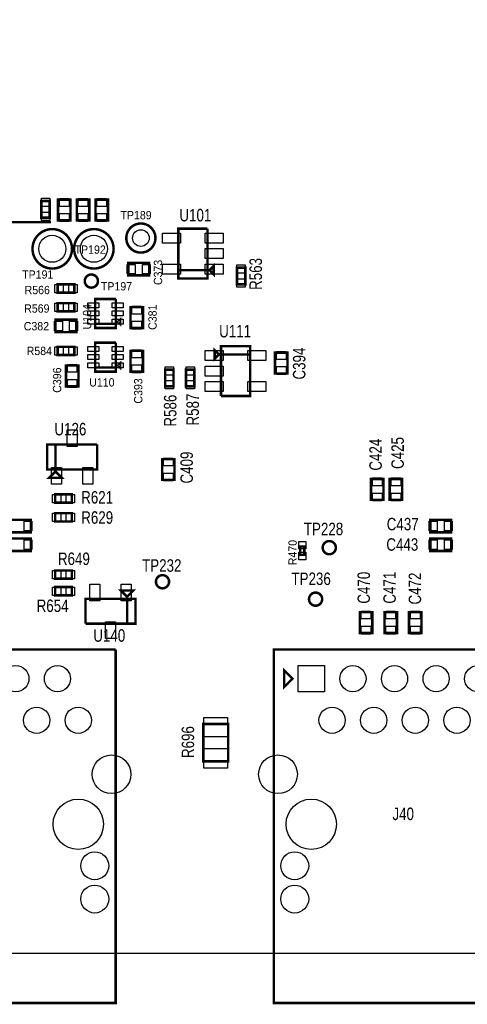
# Model space of a CAD drawing. Extents: x -197 to 9597, y -1478 to 7719.
# Tile 17 of 40: x 2833 to 3909, y -123 to 2245. Entities that reach past the tile are written whole.
import ezdxf
from ezdxf.enums import TextEntityAlignment as Align

# ---------------------------------------------------------------- set-up
doc = ezdxf.new("R2010")
doc.units = 0
for name, color, linetype in [('BG_OUTLINE', 95, 'CONTINUOUS'), ('BG_TASY', 231, 'CONTINUOUS'), ('PG_ASSEMBLY_TOP', 120, 'CONTINUOUS'), ('PIN_TOP', 140, 'CONTINUOUS'), ('RD_ASSEMBLY_TOP', 120, 'CONTINUOUS')]:
    doc.layers.add(name, color=color, linetype=linetype)

msp = doc.modelspace()

# ---------------------------------------------------------------- linework, layer by layer
at = {"layer": 'BG_OUTLINE'}
msp.add_lwpolyline([(9400, 7500), (725.901, 7500), (706.22, 7480.315), (706.216, 7480.315), (706.216, 7437.008, -0.988005), (670.791, 7436.583), (670.791, 7480.311), (651.102, 7500), (538.897, 7500), (519.212, 7480.315), (519.212, 7437.008, -1.029501), (483.807, 7438.04), (483.807, 7480.288), (464.094, 7500), (0, 7500), (0, 0), (7079.094, 0)], format="xyb", dxfattribs=at)
at = {"layer": 'BG_TASY', "const_width": 6}
msp.add_lwpolyline([(2908.488, 1758), (2805.488, 1758), (2764.488, 1717), (2748.488, 1717)], dxfattribs=at)
at = {"layer": 'PG_ASSEMBLY_TOP', "const_width": 6}
for points in [[(2905.488, 1768.666), (2905.488, 1808.666), (2885.488, 1808.666), (2885.488, 1768.666), (2905.488, 1768.666)], [(2925.488, 1812.091), (2925.488, 1762.091), (2955.488, 1762.091), (2955.488, 1812.091), (2925.488, 1812.091)], [(2970.488, 1812.091), (2970.488, 1762.091), (3000.488, 1762.091), (3000.488, 1812.091), (2970.488, 1812.091)], [(3015.488, 1812.091), (3015.488, 1762.091), (3045.488, 1762.091), (3045.488, 1812.091), (3015.488, 1812.091)], [(3214.488, 1642.292), (3284.488, 1642.292), (3284.488, 1742.292)], [(3284.488, 1742.292), (3214.488, 1742.292), (3214.488, 1622.292), (3284.488, 1622.292), (3284.488, 1642.292), (3214.488, 1642.292)], [(3094.488, 1629.89), (3144.488, 1629.89), (3144.488, 1659.89), (3094.488, 1659.89), (3094.488, 1629.89)], [(3289.488, 1642.292), (3299.488, 1632.292), (3299.488, 1652.292), (3289.488, 1642.292)], [(3375.488, 1608.355), (3375.488, 1648.355), (3355.488, 1648.355), (3355.488, 1608.355), (3375.488, 1608.355)], [(2964.488, 1608.292), (2924.488, 1608.292), (2924.488, 1588.292), (2964.488, 1588.292), (2964.488, 1608.292)], [(2924.488, 1543.292), (2964.488, 1543.292), (2964.488, 1563.292), (2924.488, 1563.292), (2924.488, 1543.292)], [(3064.488, 1573.292), (3014.488, 1573.292), (3014.488, 1503.292), (3064.488, 1503.292), (3064.488, 1513.292), (3014.488, 1513.292)], [(3014.488, 1513.292), (3064.488, 1513.292), (3064.488, 1573.292)], [(3129.488, 1503.292), (3129.488, 1553.292), (3099.488, 1553.292), (3099.488, 1503.292), (3129.488, 1503.292)], [(2969.488, 1523.292), (2919.488, 1523.292), (2919.488, 1493.292), (2969.488, 1493.292), (2969.488, 1523.292)], [(3074.488, 1523.292), (3074.488, 1513.292), (3069.488, 1518.292), (3074.488, 1523.292)], [(3064.488, 1468.292), (3014.488, 1468.292), (3014.488, 1398.292), (3064.488, 1398.292), (3064.488, 1408.292), (3014.488, 1408.292)], [(3014.488, 1408.292), (3064.488, 1408.292), (3064.488, 1468.292)], [(2924.488, 1438.292), (2964.488, 1438.292), (2964.488, 1458.292), (2924.488, 1458.292), (2924.488, 1438.292)], [(3129.488, 1398.292), (3129.488, 1448.292), (3099.488, 1448.292), (3099.488, 1398.292), (3129.488, 1398.292)], [(3312.027, 1439.827), (3302.027, 1449.827), (3302.027, 1429.827), (3312.027, 1439.827)], [(3317.027, 1339.827), (3387.027, 1339.827), (3387.027, 1459.827), (3317.027, 1459.827), (3317.027, 1439.827), (3387.027, 1439.827)], [(3447.027, 1444.118), (3447.027, 1394.118), (3477.027, 1394.118), (3477.027, 1444.118), (3447.027, 1444.118)], [(3074.488, 1418.292), (3074.488, 1408.292), (3069.488, 1413.292), (3074.488, 1418.292)], [(3387.027, 1439.827), (3317.027, 1439.827), (3317.027, 1339.827)], [(2944.488, 1413.292), (2944.488, 1363.292), (2974.488, 1363.292), (2974.488, 1413.292), (2944.488, 1413.292)], [(3183.027, 1403.292), (3183.027, 1363.292), (3203.027, 1363.292), (3203.027, 1403.292), (3183.027, 1403.292)], [(3253.027, 1363.292), (3253.027, 1403.292), (3233.027, 1403.292), (3233.027, 1363.292), (3253.027, 1363.292)], [(2919.287, 1163.292), (2919.287, 1223.292), (2899.287, 1223.292), (2899.287, 1163.292), (3019.287, 1163.292), (3019.287, 1223.292)], [(3019.287, 1223.292), (2919.287, 1223.292), (2919.287, 1163.292)], [(3175.488, 1188.181), (3175.488, 1138.181), (3205.488, 1138.181), (3205.488, 1188.181), (3175.488, 1188.181)], [(2919.287, 1158.292), (2904.287, 1143.292), (2934.287, 1143.292), (2919.287, 1158.292)], [(3677.5, 1140.181), (3677.5, 1090.181), (3707.5, 1090.181), (3707.5, 1140.181), (3677.5, 1140.181)], [(3722.5, 1140.181), (3722.5, 1090.181), (3752.5, 1090.181), (3752.5, 1140.181), (3722.5, 1140.181)], [(2918.429, 1083.292), (2958.429, 1083.292), (2958.429, 1103.292), (2918.429, 1103.292), (2918.429, 1083.292)], [(2860.177, 1042.181), (2810.177, 1042.181), (2810.177, 1012.181), (2860.177, 1012.181), (2860.177, 1042.181)], [(2958.429, 1058.292), (2918.429, 1058.292), (2918.429, 1038.292), (2958.429, 1038.292), (2958.429, 1058.292)], [(3870.177, 1042.181), (3820.177, 1042.181), (3820.177, 1012.181), (3870.177, 1012.181), (3870.177, 1042.181)], [(2860.177, 997.181), (2810.177, 997.181), (2810.177, 967.181), (2860.177, 967.181), (2860.177, 997.181)], [(3870.177, 997.181), (3820.177, 997.181), (3820.177, 967.181), (3870.177, 967.181), (3870.177, 997.181)], [(3507.48, 978.016), (3507.48, 958.016), (3517.48, 958.016), (3517.48, 978.016), (3507.48, 978.016)], [(2958.429, 920.473), (2918.429, 920.473), (2918.429, 900.473), (2958.429, 900.473), (2958.429, 920.473)], [(2918.429, 860.469), (2958.429, 860.469), (2958.429, 880.469), (2918.429, 880.469), (2918.429, 860.469)], [(3091.488, 852.292), (3091.488, 792.292), (3111.488, 792.292), (3111.488, 852.292), (2991.488, 852.292), (2991.488, 792.292)], [(2991.488, 792.292), (3091.488, 792.292), (3091.488, 852.292)], [(3091.488, 857.292), (3106.488, 872.292), (3076.488, 872.292), (3091.488, 857.292)], [(3650.787, 820.091), (3650.787, 770.091), (3680.787, 770.091), (3680.787, 820.091), (3650.787, 820.091)], [(3709.842, 820.091), (3709.842, 770.091), (3739.842, 770.091), (3739.842, 820.091), (3709.842, 820.091)], [(3768.897, 820.091), (3768.897, 770.091), (3798.897, 770.091), (3798.897, 820.091), (3768.897, 820.091)], [(2434.039, 680.189), (2434.039, 635.189), (2434.039, 730.189), (3064.039, 730.189)], [(3064.039, 730.189), (3064.039, -119.811), (2434.039, -119.811), (2434.039, 680.189)], [(3444.039, 680.189), (3444.039, 635.189), (3444.039, 730.189), (4074.039, 730.189)], [(4074.039, 730.189), (4074.039, -119.811), (3444.039, -119.811), (3444.039, 680.189)], [(3489.039, 660.189), (3469.039, 680.189), (3469.039, 640.189), (3489.039, 660.189)], [(3274.488, 551.292), (3274.488, 461.292), (3334.488, 461.292), (3334.488, 551.292), (3274.488, 551.292)]]:
    msp.add_lwpolyline(points, dxfattribs=at)
for points in [[(3159.488, 1719.693, 0.999993), (3089.488, 1719.691, 1.000007), (3159.488, 1719.693)], [(2958.968, 1693.792, 0.999995), (2864.108, 1693.789, 1.000005), (2958.968, 1693.792)], [(3058.968, 1693.792, 0.999995), (2964.108, 1693.789, 1.000005), (3058.968, 1693.792)], [(3021.299, 1616.292, 0.999984), (2989.677, 1616.289, 1.000016), (3021.299, 1616.292)], [(3593.008, 975.162, 0.999984), (3561.388, 975.159, 1.000016), (3593.008, 975.162)], [(3192.299, 893.292, 0.999984), (3160.677, 893.289, 1.000016), (3192.299, 893.292)], [(3560.204, 851.386, 0.999997), (3528.58, 851.386, 1.000003), (3560.204, 851.386)]]:
    msp.add_lwpolyline(points, format="xyb", dxfattribs=at)
at = {"layer": 'PIN_TOP'}
for points in [[(2905.488, 1795.201), (2885.488, 1795.201), (2885.488, 1815.201), (2905.488, 1815.201)], [(2928.988, 1814.701), (2951.988, 1814.701), (2951.988, 1795.701), (2928.988, 1795.701)], [(2973.988, 1814.701), (2996.988, 1814.701), (2996.988, 1795.701), (2973.988, 1795.701)], [(3018.988, 1814.701), (3041.988, 1814.701), (3041.988, 1795.701), (3018.988, 1795.701)], [(2905.488, 1762.131), (2885.488, 1762.131), (2885.488, 1782.131), (2905.488, 1782.131)], [(2928.988, 1778.481), (2951.988, 1778.481), (2951.988, 1759.481), (2928.988, 1759.481)], [(2973.988, 1778.481), (2996.988, 1778.481), (2996.988, 1759.481), (2973.988, 1759.481)], [(3018.988, 1778.481), (3041.988, 1778.481), (3041.988, 1759.481), (3018.988, 1759.481)], [(3219.807, 1731.694), (3219.807, 1707.694), (3176.807, 1707.694), (3176.807, 1731.694)], [(3322.169, 1731.694), (3322.169, 1707.694), (3279.169, 1707.694), (3279.169, 1731.694)], [(3322.169, 1694.292), (3322.169, 1670.292), (3279.169, 1670.292), (3279.169, 1694.292)], [(3091.878, 1633.39), (3091.878, 1656.39), (3110.878, 1656.39), (3110.878, 1633.39)], [(3128.098, 1633.39), (3128.098, 1656.39), (3147.098, 1656.39), (3147.098, 1633.39)], [(3219.807, 1656.89), (3219.807, 1632.89), (3176.807, 1632.89), (3176.807, 1656.89)], [(3322.169, 1656.89), (3322.169, 1632.89), (3279.169, 1632.89), (3279.169, 1656.89)], [(3375.488, 1634.89), (3355.488, 1634.89), (3355.488, 1654.89), (3375.488, 1654.89)], [(3375.488, 1601.82), (3355.488, 1601.82), (3355.488, 1621.82), (3375.488, 1621.82)], [(2937.953, 1608.292), (2937.953, 1588.292), (2917.953, 1588.292), (2917.953, 1608.292)], [(2971.023, 1608.292), (2971.023, 1588.292), (2951.023, 1588.292), (2951.023, 1608.292)], [(2917.953, 1543.292), (2917.953, 1563.292), (2937.953, 1563.292), (2937.953, 1543.292)], [(2951.023, 1543.292), (2951.023, 1563.292), (2971.023, 1563.292), (2971.023, 1543.292)], [(3023.354, 1563.977), (3023.354, 1551.977), (2997.354, 1551.977), (2997.354, 1563.977)], [(3081.622, 1563.977), (3081.622, 1551.977), (3055.622, 1551.977), (3055.622, 1563.977)], [(3023.354, 1544.292), (3023.354, 1532.292), (2997.354, 1532.292), (2997.354, 1544.292)], [(3081.622, 1544.292), (3081.622, 1532.292), (3055.622, 1532.292), (3055.622, 1544.292)], [(3125.988, 1536.902), (3102.988, 1536.902), (3102.988, 1555.902), (3125.988, 1555.902)], [(2935.878, 1519.792), (2935.878, 1496.792), (2916.878, 1496.792), (2916.878, 1519.792)], [(2972.098, 1519.792), (2972.098, 1496.792), (2953.098, 1496.792), (2953.098, 1519.792)], [(3023.354, 1524.607), (3023.354, 1512.607), (2997.354, 1512.607), (2997.354, 1524.607)], [(3081.622, 1524.607), (3081.622, 1512.607), (3055.622, 1512.607), (3055.622, 1524.607)], [(3125.988, 1500.682), (3102.988, 1500.682), (3102.988, 1519.682), (3125.988, 1519.682)], [(2917.953, 1438.292), (2917.953, 1458.292), (2937.953, 1458.292), (2937.953, 1438.292)], [(2951.023, 1438.292), (2951.023, 1458.292), (2971.023, 1458.292), (2971.023, 1438.292)], [(3023.354, 1458.977), (3023.354, 1446.977), (2997.354, 1446.977), (2997.354, 1458.977)], [(3081.622, 1458.977), (3081.622, 1446.977), (3055.622, 1446.977), (3055.622, 1458.977)], [(3125.988, 1431.902), (3102.988, 1431.902), (3102.988, 1450.902), (3125.988, 1450.902)], [(3279.346, 1425.229), (3279.346, 1449.229), (3322.346, 1449.229), (3322.346, 1425.229)], [(3381.708, 1425.229), (3381.708, 1449.229), (3424.708, 1449.229), (3424.708, 1425.229)], [(3450.527, 1446.728), (3473.527, 1446.728), (3473.527, 1427.728), (3450.527, 1427.728)], [(3023.354, 1439.292), (3023.354, 1427.292), (2997.354, 1427.292), (2997.354, 1439.292)], [(3081.622, 1439.292), (3081.622, 1427.292), (3055.622, 1427.292), (3055.622, 1439.292)], [(2947.988, 1415.902), (2970.988, 1415.902), (2970.988, 1396.902), (2947.988, 1396.902)], [(3023.354, 1419.607), (3023.354, 1407.607), (2997.354, 1407.607), (2997.354, 1419.607)], [(3081.622, 1419.607), (3081.622, 1407.607), (3055.622, 1407.607), (3055.622, 1419.607)], [(3125.988, 1395.682), (3102.988, 1395.682), (3102.988, 1414.682), (3125.988, 1414.682)], [(3183.027, 1409.827), (3203.027, 1409.827), (3203.027, 1389.827), (3183.027, 1389.827)], [(3253.027, 1389.827), (3233.027, 1389.827), (3233.027, 1409.827), (3253.027, 1409.827)], [(3279.346, 1387.827), (3279.346, 1411.827), (3322.346, 1411.827), (3322.346, 1387.827)], [(3450.527, 1410.508), (3473.527, 1410.508), (3473.527, 1391.508), (3450.527, 1391.508)], [(2947.988, 1379.682), (2970.988, 1379.682), (2970.988, 1360.682), (2947.988, 1360.682)], [(3183.027, 1376.757), (3203.027, 1376.757), (3203.027, 1356.757), (3183.027, 1356.757)], [(3253.027, 1356.757), (3233.027, 1356.757), (3233.027, 1376.757), (3253.027, 1376.757)], [(3279.346, 1350.425), (3279.346, 1374.425), (3322.346, 1374.425), (3322.346, 1350.425)], [(3381.708, 1350.425), (3381.708, 1374.425), (3424.708, 1374.425), (3424.708, 1350.425)], [(2971.287, 1218.568), (2947.287, 1218.568), (2947.287, 1258.568), (2971.287, 1258.568)], [(3178.988, 1190.791), (3201.988, 1190.791), (3201.988, 1171.791), (3178.988, 1171.791)], [(2933.885, 1128.016), (2909.885, 1128.016), (2909.885, 1168.016), (2933.885, 1168.016)], [(3008.689, 1128.016), (2984.689, 1128.016), (2984.689, 1168.016), (3008.689, 1168.016)], [(3178.988, 1154.571), (3201.988, 1154.571), (3201.988, 1135.571), (3178.988, 1135.571)], [(3681, 1142.791), (3704, 1142.791), (3704, 1123.791), (3681, 1123.791)], [(3726, 1142.791), (3749, 1142.791), (3749, 1123.791), (3726, 1123.791)], [(2911.894, 1083.292), (2911.894, 1103.292), (2931.894, 1103.292), (2931.894, 1083.292)], [(2944.964, 1083.292), (2944.964, 1103.292), (2964.964, 1103.292), (2964.964, 1083.292)], [(3681, 1106.571), (3704, 1106.571), (3704, 1087.571), (3681, 1087.571)], [(3726, 1106.571), (3749, 1106.571), (3749, 1087.571), (3726, 1087.571)], [(2931.894, 1058.292), (2931.894, 1038.292), (2911.894, 1038.292), (2911.894, 1058.292)], [(2964.964, 1058.292), (2964.964, 1038.292), (2944.964, 1038.292), (2944.964, 1058.292)], [(2862.787, 1038.681), (2862.787, 1015.681), (2843.787, 1015.681), (2843.787, 1038.681)], [(3836.567, 1038.681), (3836.567, 1015.681), (3817.567, 1015.681), (3817.567, 1038.681)], [(3872.787, 1038.681), (3872.787, 1015.681), (3853.787, 1015.681), (3853.787, 1038.681)], [(2862.787, 993.681), (2862.787, 970.681), (2843.787, 970.681), (2843.787, 993.681)], [(3503.98, 990.008), (3520.98, 990.008), (3520.98, 972.008), (3503.98, 972.008)], [(3836.567, 993.681), (3836.567, 970.681), (3817.567, 970.681), (3817.567, 993.681)], [(3872.787, 993.681), (3872.787, 970.681), (3853.787, 970.681), (3853.787, 993.681)], [(3503.98, 964.024), (3520.98, 964.024), (3520.98, 946.024), (3503.98, 946.024)], [(2931.894, 920.473), (2931.894, 900.473), (2911.894, 900.473), (2911.894, 920.473)], [(2964.964, 920.473), (2964.964, 900.473), (2944.964, 900.473), (2944.964, 920.473)], [(2911.894, 860.469), (2911.894, 880.469), (2931.894, 880.469), (2931.894, 860.469)], [(2944.964, 860.469), (2944.964, 880.469), (2964.964, 880.469), (2964.964, 860.469)], [(3002.086, 887.568), (3026.086, 887.568), (3026.086, 847.568), (3002.086, 847.568)], [(3076.89, 887.568), (3100.89, 887.568), (3100.89, 847.568), (3076.89, 847.568)], [(3654.287, 822.701), (3677.287, 822.701), (3677.287, 803.701), (3654.287, 803.701)], [(3713.342, 822.701), (3736.342, 822.701), (3736.342, 803.701), (3713.342, 803.701)], [(3772.397, 822.701), (3795.397, 822.701), (3795.397, 803.701), (3772.397, 803.701)], [(3039.488, 797.016), (3063.488, 797.016), (3063.488, 757.016), (3039.488, 757.016)], [(3654.287, 786.481), (3677.287, 786.481), (3677.287, 767.481), (3654.287, 767.481)], [(3713.342, 786.481), (3736.342, 786.481), (3736.342, 767.481), (3713.342, 767.481)], [(3772.397, 786.481), (3795.397, 786.481), (3795.397, 767.481), (3772.397, 767.481)], [(3502.539, 628.689), (3502.539, 691.689), (3565.539, 691.689), (3565.539, 628.689)], [(3275.988, 567.194), (3332.988, 567.194), (3332.988, 520.194), (3275.988, 520.194)], [(3275.988, 492.39), (3332.988, 492.39), (3332.988, 445.39), (3275.988, 445.39)]]:
    msp.add_lwpolyline(points, close=True, dxfattribs=at)
for centre, radius in [((3124.488, 1719.693), 20), ((2911.539, 1693.792), 32.5), ((3011.539, 1693.792), 32.5), ((3005.488, 1616.292), 15), ((3577.197, 975.162), 15), ((3176.488, 893.292), 15), ((3544.393, 851.386), 15), ((2824.039, 660.189), 31.5), ((2924.039, 660.189), 31.5), ((3634.039, 660.189), 31.5), ((3734.039, 660.189), 31.5), ((3834.039, 660.189), 31.5), ((3934.039, 660.189), 31.5), ((2874.039, 560.189), 31.5), ((2974.039, 560.189), 31.5), ((3584.039, 560.189), 31.5), ((3684.039, 560.189), 31.5), ((3784.039, 560.189), 31.5), ((3884.039, 560.189), 31.5), ((3054.039, 430.189), 46.5), ((3454.039, 430.189), 46.5), ((2974.039, 310.189), 60.5), ((3534.039, 310.189), 60.5), ((3013.803, 210.189), 33.5), ((3494.275, 210.189), 33.5), ((3013.803, 130.189), 33.5), ((3494.275, 130.189), 33.5)]:
    msp.add_circle(centre, radius, dxfattribs=at)

# ---------------------------------------------------------------- texts
at = {"layer": 'RD_ASSEMBLY_TOP'}
for s, height, width, p in [('TP189', 20, 0.95, (3075.488, 1764.693)), ('TP192', 20, 0.95, (2965.279, 1681.949)), ('TP191', 20, 0.95, (2839.279, 1621.949)), ('TP197', 20, 0.95, (3028.488, 1593.709)), ('U110', 20, 0.95, (3000.488, 1362.709)), ('U126', 30, 0.8, (2916.779, 1245.201)), ('TP228', 30, 0.8, (3516.197, 1005.162)), ('TP232', 30, 0.8, (3127.488, 917.292)), ('TP236', 30, 0.8, (3486.393, 885.386)), ('U140', 30, 0.8, (3010.197, 749)), ('J40', 30, 0.8, (3729.039, 320.189))]:
    msp.add_text(s, height=height, dxfattribs=dict(at, width=width)).set_placement(p)
for s, height, width, p in [('U101', 30, 0.8, (3255.488, 1759.709)), ('R566', 20, 0.95, (2875.488, 1584.709)), ('R569', 20, 0.95, (2874.488, 1540.292)), ('C382', 20, 0.95, (2873.488, 1497.709)), ('U111', 30, 0.8, (3351.027, 1480.827)), ('R584', 20, 0.95, (2880.488, 1438.292)), ('R621', 30, 0.8, (3019.429, 1081.292)), ('R629', 30, 0.8, (3019.547, 1032.709)), ('C437', 30, 0.8, (3753.799, 1016.819)), ('C443', 30, 0.8, (3752.799, 967.819)), ('R649', 30, 0.8, (2963.547, 933.528)), ('R654', 30, 0.8, (2912.429, 820.469))]:
    msp.add_text(s, height=height, dxfattribs=dict(at, width=width)).set_placement(p, align=Align.CENTER)
for s, height, width, p in [('C373', 20, 0.95, (3175.598, 1637)), ('R563', 30, 0.8, (3415.488, 1633.355)), ('C381', 20, 0.95, (3162.488, 1529.292)), ('C394', 30, 0.8, (3519.949, 1417.882)), ('C396', 20, 0.95, (2933.153, 1378)), ('C393', 20, 0.95, (3128.153, 1352)), ('R586', 30, 0.8, (3209.949, 1304.709)), ('R587', 30, 0.8, (3264.027, 1307.292)), ('C424', 30, 0.8, (3703.476, 1198.819)), ('C425', 30, 0.8, (3756.476, 1202.819)), ('C409', 30, 0.8, (3249.488, 1167.819)), ('C470', 30, 0.8, (3675.189, 878.91)), ('C471', 30, 0.8, (3737.134, 878.91)), ('C472', 30, 0.8, (3798.078, 876.91)), ('R696', 30, 0.8, (3252.488, 507.709))]:
    msp.add_text(s, height=height, rotation=90, dxfattribs=dict(at, width=width)).set_placement(p, align=Align.CENTER)
at = {"layer": 'RD_ASSEMBLY_TOP', "width": 0.95}
for s, p in [('U104', (3005.153, 1500)), ('R470', (3499.063, 933.016))]:
    msp.add_text(s, height=20, rotation=90, dxfattribs=at).set_placement(p)

doc.saveas('drawing.dxf')
